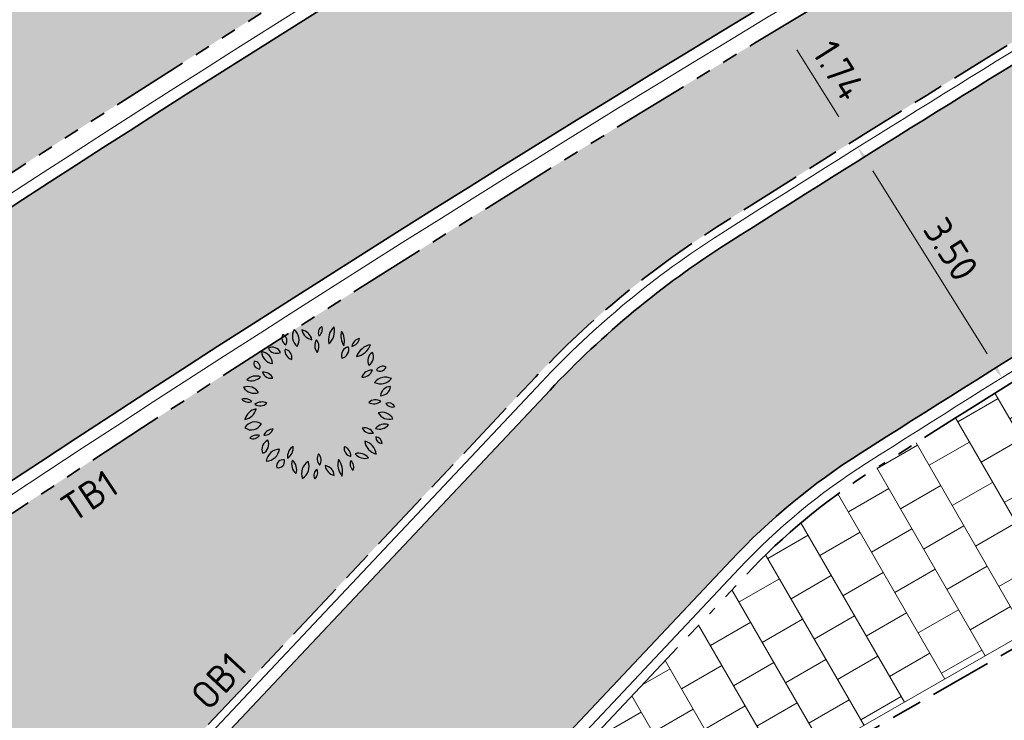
# Model space of a CAD drawing. Header units: metres. Extents: x 196651 to 397723, y 354703 to 710691.
# Tile 64 of 256: x 197671 to 197683, y 356050 to 356059. Entities that reach past the tile are written whole.
import ezdxf
from ezdxf.enums import TextEntityAlignment as Align

# ---------------------------------------------------------------- set-up
doc = ezdxf.new("R2010")
doc.units = ezdxf.units.M
doc.header["$MEASUREMENT"] = 0
for name, pattern in [('VH-OPSLUITBAND_100X200', [16, 8, -2, 4, -2]), ('VH-RIJWIELPADBAND_410X225', [28, 16, -2, 2, -2, 0, -2, 2, -2]), ('VH-RWSBAND_110X220', [24, 10, -2, 2, -2, 2, -2, 2, -2]), ('VH-TROTTOIRBAND_180-200', [20, 10, -2, 2, -2, 2, -2])]:
    doc.linetypes.add(name, pattern=pattern)
doc.layers.add('N-WE-GR-BOOM', color=96, linetype='Continuous')
for name, color, linetype, lineweight in [('N-WE-GR-GRAS_BERM-A', 86, 'Continuous', 5), ('N-WE-VH-GOOT_TEGEL-G', 170, 'Continuous', 35), ('N-WE-VH-KANTOPSLUITING_OPSLUITBAND_100X200-G', 5, 'VH-OPSLUITBAND_100X200', 35), ('N-WE-VH-KANTOPSLUITING_RIJWIELPADBAND_410X250-G', 5, 'VH-RIJWIELPADBAND_410X225', 35), ('N-WE-VH-KANTOPSLUITING_TEKST-T', 7, 'VH-OPSLUITBAND_100X200', 35), ('N-WE-VH-KANTOPSLUITING_TROTTOIRBAND_180 200-G', 6, 'VH-TROTTOIRBAND_180-200', 35), ('N-WE-VH-KANTOPSLUITING_TROTTOIRBAND_RWS_110 220-G', 6, 'VH-RWSBAND_110X220', 35), ('N-WE-VH-KANTVERHARDING-G', 1, 'Continuous', 5), ('N-WE-VH-VERHARDING_ASFALT_DEKLAAG-G_ZWART', 252, 'Continuous', 5), ('N-WE-VH-VERHARDING_TEGEL-A', 252, 'Continuous', 5), ('X-XX-AL-AANPIJLING-M', 7, 'Continuous', 18)]:
    doc.layers.add(name, color=color, linetype=linetype, lineweight=lineweight)
doc.layers.add('N-WE-VH-VERHARDING_ASFALT_DEKLAAG-G_ROOD', color=7, linetype='Continuous', lineweight=5, true_color=0xbf4040)
doc.styles.add('ATT', font='romans.shx')
doc.styles.add('NLCS-ISO', font='NLCS-ISO.ttf')
doc.styles.add('NLCS-ISO-M200-T18', font='NLCS-ISO.ttf')
doc.dimstyles.new('NLCS-M200-T18-PIJL', dxfattribs={"dimscale": 0.2, "dimtxt": 1.799999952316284, "dimasz": 1.8, "dimexe": 2, "dimexo": 2, "dimgap": 0.7, "dimtad": 1, "dimzin": 0, "dimdsep": 46, "dimtxsty": 'NLCS-ISO-M200-T18', "dimcen": 0, "dimdle": 2, "dimse1": 1, "dimse2": 1, "dimclrd": 256, "dimclre": 256, "dimclrt": 256, "dimadec": 1, "dimazin": 0, "dimtfac": 1, "dimtofl": 0, "dimtmove": 1, "dimatfit": 0, "dimfxl": 2, "dimfxlon": 1, "dimtfillclr": 254, "dimtolj": 1, "dimtzin": 0, "dimlwd": 18, "dimlwe": 18, "dimarcsym": 0})
pattern_1 = [(0, (0, 0), (1, 1), [0.12, -0.8]), (45, (0.4, 0.2), (-0.1131370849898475, 1.866761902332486), [0.12, -0.8]), (29.99999999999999, (0.08, 0.12), (0.2274613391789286, 1.286025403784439), [0.12, -0.8]), (15, (0.32, 0.48), (0.3856270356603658, 0.7244941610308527), [0.12, -0.8]), (135, (0.16, 2), (-0.02828427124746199, -0.6505382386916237), [0.12, -0.8]), (150, (1.2, 0.4), (0.2156921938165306, -0.5864101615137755), [0.12, -0.8]), (165, (0.24, 0.04), (0.1434520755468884, -0.7010146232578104), [0.12, -0.8]), (85, (0.4, 0.4), (-0.872677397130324, 1.040016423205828), [0.12, -0.8]), (99.99999999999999, (0, 0), (-1.112117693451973, 0.7787131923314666), [0.12, -0.7999999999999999])]

# ---------------------------------------------------------------- blocks, each defined once
blk = doc.blocks.new('*D354')
at = {"layer": 'Defpoints', "color": 0, "ltscale": 0.2, "transparency": 16777216}
for p in [(197681.409014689, 356057.4645139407), (197683.2654312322, 356054.4974079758), (197683.265817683, 356054.4976498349)]:
    blk.add_point(p, dxfattribs=at)
at = {"layer": 'X-XX-AL-AANPIJLING-M', "linetype": 'Continuous', "lineweight": 18, "ltscale": 0.2, "transparency": 16777216}
blk.add_line((197681.5996136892, 356057.1591089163), (197683.0744457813, 356054.8025711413), dxfattribs=at)
at = {"layer": 'X-XX-AL-AANPIJLING-M', "ltscale": 0.2, "transparency": 16777216}
for points in [[(197681.6504742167, 356057.1909398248), (197681.5487531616, 356057.1272780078), (197681.4086282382, 356057.4642720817)], [(197683.1253063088, 356054.8344020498), (197683.0235852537, 356054.7707402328), (197683.2654312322, 356054.4974079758)]]:
    blk.add_solid(points, dxfattribs=at)
at = {"layer": 'X-XX-AL-AANPIJLING-M', "ltscale": 0.2, "transparency": 16777216, "insert": (197682.6082858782, 356056.1506048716), "char_height": 0.3599999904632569, "attachment_point": 5, "rotation": 302.04026747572, "style": 'NLCS-ISO-M200-T18'}
blk.add_mtext('\\A1;3.50', dxfattribs=at)
blk = doc.blocks.new('TEKST TB')
at = {"style": 'NLCS-ISO'}
blk.add_attdef('TEKST_TROTTOIRBANDEN', text='', height=0.36, rotation=0.340705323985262, dxfattribs=at).set_placement((0, 0), align=Align.BOTTOM_CENTER)
blk = doc.blocks.new('*D2097')
at = {"layer": 'Defpoints', "color": 0, "ltscale": 0.2, "transparency": 16777216}
for p in [(197680.2928007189, 356058.9348491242), (197681.2159622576, 356057.4616082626), (197681.3555054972, 356057.5490487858)]:
    blk.add_point(p, dxfattribs=at)
at = {"layer": 'X-XX-AL-AANPIJLING-M', "linetype": 'Continuous', "lineweight": 18, "ltscale": 0.2, "transparency": 16777216}
blk.add_line((197680.6234987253, 356058.7172325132), (197681.1643507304, 356057.85410592), dxfattribs=at)
at = {"layer": 'X-XX-AL-AANPIJLING-M', "ltscale": 0.2, "transparency": 16777216}
for points in [[(197680.674341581, 356058.749091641), (197680.5726558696, 356058.6853733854), (197680.4323439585, 356059.0222896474)], [(197681.2151935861, 356057.8859650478), (197681.1135078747, 356057.8222467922), (197681.3555054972, 356057.5490487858)]]:
    blk.add_solid(points, dxfattribs=at)
at = {"layer": 'X-XX-AL-AANPIJLING-M', "ltscale": 0.2, "transparency": 16777216, "insert": (197681.1650866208, 356058.4555845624), "char_height": 0.3599999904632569, "attachment_point": 5, "rotation": 302.0720628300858, "style": 'NLCS-ISO-M200-T18'}
blk.add_mtext('\\A1;1.74', dxfattribs=at)
blk = doc.blocks.new('12PPLT06')
at = {"color": 0, "linetype": 'ByBlock'}
for centre, radius, start, end in [((-0.0861073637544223, 0.4282650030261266), 0.08348141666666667, 149.473723, 231.758585), ((-0.209690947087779, 0.4051008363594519), 0.08348141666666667, 329.473723, 51.758585), ((-0.02870544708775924, 0.4858358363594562), 0.08172058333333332, 192.305955, 259.684897), ((-0.1231813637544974, 0.388018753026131), 0.08172058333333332, 12.305955, 79.68489699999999), ((0.05000580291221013, 0.4504235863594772), 0.05243733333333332, 125.409332, 202.710088), ((-0.02874894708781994, 0.4729173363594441), 0.05243733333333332, 305.409332, 22.710088), ((0.1770898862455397, 0.4065607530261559), 0.1137750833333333, 133.811686, 194.307734), ((-0.01192153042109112, 0.4605457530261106), 0.1137750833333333, 313.811686, 14.307734), ((0.2574144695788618, 0.4291249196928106), 0.1143496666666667, 163.464229, 212.790564), ((0.05166538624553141, 0.3997421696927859), 0.1143496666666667, 343.464229, 32.790564), ((-0.1922265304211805, 0.4144898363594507), 0.04510308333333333, 146.815069, 244.019343), ((-0.2497319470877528, 0.3986316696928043), 0.04510308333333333, 326.815069, 64.019343), ((0.04061563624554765, 0.3678615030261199), 0.06638033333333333, 145.524785, 220.832734), ((-0.06433119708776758, 0.3620330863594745), 0.06638033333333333, 325.524785, 40.83273399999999), ((0.2788443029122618, 0.3492606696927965), 0.0671975, 104.100357, 168.465016), ((0.1966333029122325, 0.4278707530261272), 0.0671975, 284.100357, 348.465016), ((-0.2877341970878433, 0.3336924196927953), 0.081791, 183.318929, 263.190365), ((-0.3790860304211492, 0.2477432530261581), 0.081791, 3.318929, 83.19036499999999), ((-0.2982741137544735, 0.2994408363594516), 0.05821033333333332, 25.453651, 116.685197), ((-0.2718556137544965, 0.3764686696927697), 0.05821033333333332, 205.453651, 296.6851970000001), ((-0.1618326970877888, 0.3338885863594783), 0.05570899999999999, 168.806602, 257.639098), ((-0.2284075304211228, 0.2902852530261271), 0.05570899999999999, 348.806602, 77.639098), ((0.2042821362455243, 0.3047935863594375), 0.05733175, 103.891386, 198.903947), ((0.1362783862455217, 0.3418740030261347), 0.05733175, 283.891386, 18.903947), ((0.3554936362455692, 0.2580414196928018), 0.1178019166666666, 100.300505, 160.447649), ((0.2234203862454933, 0.4133692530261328), 0.1178019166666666, 280.300505, 340.447649), ((0.3801633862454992, 0.2704886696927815), 0.06404974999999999, 122.581735, 207.179988), ((0.2886953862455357, 0.2952014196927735), 0.06404974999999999, 302.581735, 27.17998800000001), ((-0.3812560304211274, 0.2554981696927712), 0.03687258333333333, 163.493346, 274.469734), ((-0.4137354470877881, 0.2292142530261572), 0.03687258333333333, 343.493346, 94.469734), ((-0.3534903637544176, 0.1337669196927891), 0.06314383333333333, 22.572306, 98.33354299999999), ((-0.3043353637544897, 0.2204817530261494), 0.06314383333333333, 202.572306, 278.3335430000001), ((0.3410773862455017, 0.143559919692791), 0.06633966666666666, 86.02821899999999, 161.369762), ((0.2828089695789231, 0.230933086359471), 0.06633966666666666, 266.028219, 341.369762), ((0.4133008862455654, 0.1913606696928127), 0.04460749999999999, 59.98145400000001, 155.66759), ((0.3949721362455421, 0.248364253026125), 0.04460749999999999, 239.981454, 335.66759), ((-0.4032495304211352, 0.08753425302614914), 0.08471958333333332, 69.720138, 135.64891), ((-0.4344656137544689, 0.226225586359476), 0.08471958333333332, 249.720138, 315.64891), ((0.3983755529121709, 0.2140967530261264), 0.09187275, 244.7352629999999, 320.578115), ((0.4301350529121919, 0.07267058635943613), 0.09187275, 64.735263, 140.578115), ((-0.415484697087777, 0.1406452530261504), 0.07996766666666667, 210.948236, 290.578394), ((-0.4559597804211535, 0.02465575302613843), 0.07996766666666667, 30.948236, 110.578394), ((0.4628914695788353, 0.03809850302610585), 0.06592175, 90.25287399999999, 173.522083), ((0.3970997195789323, 0.1114569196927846), 0.06592175, 270.252874, 353.5220830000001), ((-0.450188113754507, 0.06701016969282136), 0.06300191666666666, 224.25765, 288.592661), ((-0.4752231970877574, -0.03667174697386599), 0.06300191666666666, 44.25764999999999, 108.592661), ((-0.3678316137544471, -0.06481383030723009), 0.06992266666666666, 60.509485, 129.29199), ((0.3567975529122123, 0.05846016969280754), 0.06502333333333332, 238.874764, 311.213524), ((0.3660280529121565, -0.0461168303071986), 0.06502333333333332, 58.874764, 131.213524), ((-0.3856936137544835, -0.1306236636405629), 0.09234183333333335, 100.876159, 165.447913), ((-0.4924966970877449, -0.01673874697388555), 0.09234183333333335, 280.876159, 345.447913), ((-0.3776902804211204, 0.05016466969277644), 0.06992266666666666, 240.509485, 309.29199), ((0.4073073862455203, -0.1426145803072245), 0.08137058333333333, 29.195197, 106.718901), ((0.4502331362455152, -0.04529299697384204), 0.04464991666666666, 28.19813599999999, 112.191787), ((0.4727193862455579, 0.01714758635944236), 0.04464991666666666, 208.198136, 292.191787), ((-0.411169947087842, -0.1962779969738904), 0.07279833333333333, 54.97446299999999, 151.379225), ((0.454932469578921, -0.02499216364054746), 0.08137058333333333, 209.195197, 286.718901), ((-0.4332910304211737, -0.1017925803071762), 0.07279833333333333, 234.974463, 331.379225), ((-0.2960180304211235, -0.2328259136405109), 0.06249758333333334, 87.172434, 157.236469), ((-0.3505646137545, -0.1462222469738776), 0.06249758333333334, 267.172434, 337.236469), ((0.2959620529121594, -0.2261938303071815), 0.06442966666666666, 28.807165, 103.91988), ((0.336918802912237, -0.1326099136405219), 0.06442966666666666, 208.807165, 283.91988), ((0.4250529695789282, -0.2125242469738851), 0.07530733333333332, 71.371166, 141.75354), ((0.3899658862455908, -0.09454383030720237), 0.07530733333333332, 251.371166, 321.75354), ((-0.3988381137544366, -0.2663327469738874), 0.05835274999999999, 71.81924599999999, 140.08176), ((-0.425385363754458, -0.1734484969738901), 0.05835274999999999, 251.819246, 320.08176), ((-0.300776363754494, -0.2997434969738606), 0.06498733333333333, 113.475292, 203.45596), ((-0.3862814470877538, -0.2660029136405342), 0.06498733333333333, 293.475292, 23.45596), ((0.3923588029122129, -0.2358448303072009), 0.0967875, 186.548686, 256.891132), ((0.2742512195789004, -0.3411484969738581), 0.0967875, 6.548686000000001, 76.891132), ((0.410380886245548, -0.2204391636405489), 0.04222583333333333, 179.255722, 267.628659), ((0.3664114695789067, -0.2620803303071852), 0.04222583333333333, 359.255722, 87.628659), ((-0.3404386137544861, -0.286296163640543), 0.08883749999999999, 271.632764, 352.026789), ((-0.2499286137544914, -0.3874203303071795), 0.08883749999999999, 91.63276400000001, 172.026789), ((-0.1213639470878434, -0.3477423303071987), 0.07992766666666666, 122.887314, 186.725334), ((-0.244141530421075, -0.289984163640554), 0.07992766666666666, 302.887314, 6.725333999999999), ((0.2217668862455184, -0.2893535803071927), 0.05859191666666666, 173.649981, 254.6514450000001), ((0.1480257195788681, -0.3393753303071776), 0.05859191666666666, 353.649981, 74.65144500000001), ((-0.2305322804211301, -0.4082693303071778), 0.04104691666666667, 76.54190600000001, 193.477426), ((-0.2608957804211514, -0.3779159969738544), 0.04104691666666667, 256.541906, 13.477426), ((-0.09836994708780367, -0.3976454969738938), 0.07587533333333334, 159.116987, 230.360624), ((-0.2176659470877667, -0.4290285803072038), 0.07587533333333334, 339.116987, 50.360624), ((-0.01992978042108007, -0.4540436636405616), 0.09055483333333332, 122.116989, 201.727527), ((-0.152194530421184, -0.4108697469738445), 0.09055483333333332, 302.116989, 21.727527), ((0.05309013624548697, -0.3604013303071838), 0.06279416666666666, 148.787661, 221.5977109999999), ((-0.04757369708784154, -0.3695494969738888), 0.06279416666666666, 328.787661, 41.597711), ((0.2468061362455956, -0.3953419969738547), 0.1233375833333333, 165.20711, 218.321749), ((0.0307931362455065, -0.4403295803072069), 0.1233375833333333, 345.20711, 38.321749), ((0.2555320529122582, -0.3939920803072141), 0.05361883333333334, 156.775419, 231.2879720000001), ((0.1727245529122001, -0.4146869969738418), 0.05361883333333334, 336.775419, 51.287972), ((0.2983952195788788, -0.2774710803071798), 0.08059875, 218.696214, 286.241545), ((0.2580326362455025, -0.405242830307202), 0.08059875, 38.69621400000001, 106.241545), ((0.0214697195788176, -0.4669088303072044), 0.05212266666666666, 129.747505, 206.070901), ((-0.05867703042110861, -0.4497403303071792), 0.05212266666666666, 309.747505, 26.070901), ((0.1123076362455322, -0.397803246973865), 0.07050225, 185.31956, 260.418968), ((0.03037446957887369, -0.4738584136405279), 0.07050225, 5.31956, 80.41896799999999)]:
    blk.add_arc(centre, radius, start, end, dxfattribs=at)
at = {"color": 0, "linetype": 'ByBlock', "style": 'ATT'}
for tag, p, flags in [('ITEM', (-0.9110891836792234, -3.045691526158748), 3), ('ROOM_NUMBER', (-0.9110891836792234, -4.379024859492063), 1)]:
    blk.add_attdef(tag, p, '', height=1, dxfattribs=dict(at, flags=flags))

msp = doc.modelspace()

# ---------------------------------------------------------------- hatches: boundary and pattern name
at = {"layer": 'N-WE-GR-GRAS_BERM-A'}
h = msp.add_hatch(dxfattribs=at)
h.set_pattern_fill('AGR-GRAS_01', color=256, scale=0.04, pattern_type=2)
h.set_pattern_definition(pattern_1)
h.paths.add_polyline_path([(197711.6748099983, 356079.4088628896), (197732.1035969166, 356088.4505020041), (197732.58824947, 356088.665005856), (197731.3497932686, 356091.4631885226), (197710.4363537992, 356082.2070455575, 0.04151751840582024), (197666.9372359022, 356058.4623075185, 0.2030929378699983), (197664.4380403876, 356054.7086867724, 0.6667460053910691), (197665.6415316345, 356053.9178652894, -0.04455025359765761)])
h = msp.add_hatch(dxfattribs=at)
h.set_pattern_fill('AGR-GRAS_01', color=256, scale=0.04, pattern_type=2)
h.set_pattern_definition(pattern_1)
edge = h.paths.add_edge_path()
edge.add_line((197669.6388170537, 356048.0800915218), (197670.4299445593, 356047.2758983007))
edge.add_arc((197662.1028353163, 356055.7770306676), 11.89999999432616, 314.4075177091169, 316.700348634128)
edge.add_line((197670.7633807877, 356047.6158449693), (197677.2603815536, 356054.5103787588))
edge.add_arc((197686.1174268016, 356046.1640232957), 12.17000000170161, 122.44241999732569, 136.7003486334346, ccw=False)
edge.add_arc((197839.2744350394, 355805.2216796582), 297.670056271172, 121.2138783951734, 122.44241999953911, ccw=False)
edge.add_arc((197839.2734591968, 355805.2233632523), 297.6681106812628, 117.66520243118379, 121.21388569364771, ccw=False)
edge.add_arc((197736.1291512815, 356001.974563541), 75.52000001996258, 109.3931390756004, 117.66520243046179, ccw=False)
edge.add_line((197711.052872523, 356073.2097419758), (197732.8357310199, 356080.8777656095))
edge.add_line((197732.8357310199, 356080.8777656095), (197732.8025262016, 356080.9720918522))
edge.add_line((197732.8025262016, 356080.9720918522), (197733.7457886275, 356081.3041400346))
edge.add_arc((197733.1481018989, 356083.0020124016), 1.80000000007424, 289.3931390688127, 383.8738483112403)
edge.add_line((197734.7940917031, 356083.7305160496), (197734.0922934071, 356085.3161674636))
edge.add_line((197734.0922934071, 356085.3161674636), (197713.1622733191, 356076.0526860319))
edge.add_arc((197831.4226988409, 355808.8536745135), 292.2000000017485, 113.8738483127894, 123.6104839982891)
edge.add_line((197669.6771571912, 356052.2036688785), (197669.9285988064, 356051.8298458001))
edge.add_line((197669.9285988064, 356051.8298458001), (197670.0057047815, 356051.7139221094))
edge.add_line((197670.0057047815, 356051.7139221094), (197669.9821770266, 356051.5688895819))
edge.add_line((197669.9821770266, 356051.5688895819), (197670.3989490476, 356050.9431109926))
edge.add_line((197670.3989490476, 356050.9431109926), (197669.6388170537, 356048.0800915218))
at = {"layer": 'N-WE-VH-VERHARDING_ASFALT_DEKLAAG-G_ROOD'}
h = msp.add_hatch(color=256, dxfattribs=at)
edge = h.paths.add_edge_path()
edge.add_line((198011.0353054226, 356135.9279939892), (198028.2430593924, 356135.9839082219))
edge.add_line((198028.2430593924, 356135.9839082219), (198028.2621441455, 356137.9340784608))
edge.add_line((198028.2621441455, 356137.9340784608), (198011.0330843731, 356137.8779970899))
edge.add_line((198011.0330843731, 356137.8779970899), (198004.8919163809, 356137.8839972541))
edge.add_line((198004.8919163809, 356137.8839972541), (197983.5139808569, 356137.8183356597))
edge.add_arc((197983.4828056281, 356147.9682877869), 10.15000000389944, 261.13442528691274, 270.17598146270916, ccw=False)
edge.add_line((197981.9185205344, 356137.9395534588), (197977.563230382, 356138.6188929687))
edge.add_arc((197976.0451803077, 356128.8865743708), 9.850000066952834, 81.1344252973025, 83.79745183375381)
edge.add_line((197977.1094094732, 356138.6789141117), (197888.8522927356, 356148.2706766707))
edge.add_arc((197885.9243120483, 356121.3293161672), 27.09999956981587, 83.79745182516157, 85.10188017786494)
edge.add_line((197888.238224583, 356148.3303492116), (197859.3618997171, 356150.8049689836))
edge.add_arc((197857.7880080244, 356133.7775538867), 17.09999999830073, 84.71899641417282, 95.04498133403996)
edge.add_line((197856.2842716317, 356150.8113079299), (197850.8435141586, 356150.3309989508))
edge.add_arc((197855.9110194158, 356080.2722871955), 70.24174472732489, 94.13712841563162, 102.2868609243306)
edge.add_line((197840.963131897, 356148.9051026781), (197836.0089824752, 356147.6548687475))
edge.add_arc((197843.5576555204, 356117.7426632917), 30.84999999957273, 104.1634886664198, 114.2840150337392)
edge.add_line((197830.8702823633, 356145.8629951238), (197815.8575755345, 356139.0895397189))
edge.add_line((197815.8575755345, 356139.0895397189), (197816.6595326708, 356137.312079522))
edge.add_line((197816.6595326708, 356137.312079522), (197831.6722394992, 356144.0855349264))
edge.add_arc((197843.5576555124, 356117.7426633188), 28.89999997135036, 104.16348866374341, 114.284015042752, ccw=False)
edge.add_line((197836.486127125, 356145.7641458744), (197841.4090920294, 356147.0065100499))
edge.add_arc((197855.9110194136, 356080.2722872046), 68.29174471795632, 94.12425796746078, 102.2602544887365, ccw=False)
edge.add_line((197850.9994951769, 356148.3871851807), (197856.455750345, 356148.8688622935))
edge.add_arc((197857.7880080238, 356133.7775538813), 15.15000000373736, 84.69510096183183, 95.04498132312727, ccw=False)
edge.add_line((197859.1887122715, 356148.8626633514), (197888.0717253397, 356146.3874704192))
edge.add_arc((197885.9243119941, 356121.3293155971), 25.15000014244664, 83.79745183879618, 85.1018801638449, ccw=False)
edge.add_line((197888.6416077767, 356146.3320916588), (197976.8987245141, 356136.7403291))
edge.add_arc((197976.0451803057, 356128.8865743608), 7.900000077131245, 81.13442529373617, 83.79745181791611, ccw=False)
edge.add_line((197977.2627027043, 356136.6921903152), (197981.6179928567, 356136.0128508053))
edge.add_arc((197983.4828056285, 356147.9682877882), 12.10000000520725, 261.1344252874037, 270.1759814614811)
edge.add_line((197983.5199701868, 356135.8683448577), (198004.8939584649, 356135.9339943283))
edge.add_line((198004.8939584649, 356135.9339943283), (198011.0353054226, 356135.9279939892))
edge = h.paths.add_edge_path()
edge.add_arc((197735.0032616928, 356097.3415780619), 2.149999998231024, 118.9534561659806, 140.4823605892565)
edge.add_line((197733.344689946, 356098.7096569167), (197731.5221271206, 356097.7013284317))
edge.add_arc((197719.8553419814, 356118.7891477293), 24.09999996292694, 293.8738483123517, 298.95345617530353, ccw=False)
edge.add_line((197729.6091963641, 356096.7511731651), (197729.2313730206, 356096.5839511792))
edge.add_arc((197729.053940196, 356095.958637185), 0.6499999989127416, 74.1587110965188, 113.873848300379)
edge.add_line((197728.7908694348, 356096.553022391), (197708.1334728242, 356087.4102022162))
edge.add_arc((197831.4205735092, 355808.853861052), 304.6199999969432, 113.8738483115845, 126.2610514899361)
edge.add_arc((197652.5200920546, 356052.7446534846), 2.150000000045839, 126.2608551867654, 147.8645616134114)
edge.add_arc((197831.4205740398, 355808.853860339), 304.4700008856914, 126.4100160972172, 127.3727872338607)
edge.add_arc((197651.311990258, 356044.6581362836), 7.750000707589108, 127.3727873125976, 128.3921552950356)
edge.add_arc((197646.717815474, 356049.6034438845), 1.150000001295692, 100.9725421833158, 132.9620961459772)
edge.add_arc((197651.3119830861, 356044.6581295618), 7.899999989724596, 132.902121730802, 137.281393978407)
edge.add_line((197645.5078978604, 356050.0174760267), (197644.9981139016, 356049.4653868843))
edge.add_line((197644.9981139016, 356049.4653868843), (197643.5654582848, 356050.7882617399))
edge.add_line((197643.5654582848, 356050.7882617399), (197644.0752422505, 356051.34035089))
edge.add_arc((197651.3119898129, 356044.658136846), 9.849999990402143, 127.3727872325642, 137.2814658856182, ccw=False)
edge.add_arc((197831.4205735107, 355808.853861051), 306.5699999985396, 113.873848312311, 127.37278723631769, ccw=False)
edge.add_line((197707.3442605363, 356089.1933578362), (197728.7592754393, 356098.6714946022))
edge.add_arc((197719.8553419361, 356118.7891478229), 22.00000006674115, 293.8738483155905, 298.9534561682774)
edge.add_line((197730.5055192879, 356099.5388562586), (197734.6029027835, 356101.80572379))
edge.add_arc((197748.1576738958, 356077.3053528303), 27.99999994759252, 113.52650405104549, 118.9534561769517, ccw=False)
edge.add_line((197736.9808231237, 356102.9778673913), (197748.6792998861, 356108.070945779))
edge.add_line((197748.6792998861, 356108.070945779), (197786.991783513, 356124.8688712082))
edge.add_arc((197778.9006456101, 356143.3230303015), 20.15000001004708, 293.6748185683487, 307.6944217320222)
edge.add_arc((197803.3638892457, 356111.6757607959), 19.85000000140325, 114.2840088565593, 127.71355122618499, ccw=False)
edge.add_line((197795.2003788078, 356129.7693949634), (197815.8575755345, 356139.089539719))
edge.add_line((197815.8575755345, 356139.089539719), (197816.6595326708, 356137.312079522))
edge.add_line((197816.6595326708, 356137.312079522), (197814.8233989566, 356136.4836499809))
edge.add_arc((197815.7076081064, 356134.523886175), 2.149999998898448, 114.2840150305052, 135.8129194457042)
edge.add_line((197814.1659123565, 356136.0224435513), (197808.3119323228, 356133.3812361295))
edge.add_arc((197808.4152768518, 356131.2337213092), 2.149999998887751, 92.75511062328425, 114.2840150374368)
edge.add_line((197807.5310677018, 356133.1934851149), (197796.0023359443, 356127.9919347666))
edge.add_arc((197803.3638911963, 356111.6757616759), 17.90000000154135, 114.2840150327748, 127.7039180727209)
edge.add_arc((197778.9006453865, 356143.3230301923), 22.09999999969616, 293.6748185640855, 307.70391807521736, ccw=False)
edge.add_line((197787.7747966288, 356123.0829847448), (197760.1649790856, 356110.9775921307))
edge.add_line((197760.1649790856, 356110.9775921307), (197749.4600017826, 356106.284045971))
edge.add_line((197749.4600017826, 356106.284045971), (197737.7592109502, 356101.1899601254))
edge.add_arc((197748.1576739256, 356077.3053527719), 26.05000001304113, 113.5265040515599, 118.9534561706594)
edge.add_line((197735.5468957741, 356100.0994479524), (197733.9624489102, 356099.2228565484))
h = msp.add_hatch(color=256, dxfattribs=at)
edge = h.paths.add_edge_path()
edge.add_arc((197660.556589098, 356042.5748912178), 2.149999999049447, 279.2623886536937, 300.791293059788)
edge.add_line((197661.6572006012, 356040.7279601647), (197662.3864440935, 356041.1625263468))
edge.add_arc((197656.1667093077, 356051.5998344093), 12.150000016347, 300.791293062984, 305.8282389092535)
edge.add_arc((197831.4226987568, 355808.8536746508), 287.2499998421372, 124.43914567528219, 125.82823891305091, ccw=False)
edge.add_arc((197662.102835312, 356055.7770306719), 12.15000000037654, 304.4391456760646, 316.7003486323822)
edge.add_line((197670.9453250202, 356047.4443914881), (197677.4423257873, 356054.3389252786))
edge.add_arc((197686.1174268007, 356046.164023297), 11.92000000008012, 122.4424200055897, 136.700348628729, ccw=False)
edge.add_arc((197839.2744334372, 355805.2216822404), 297.4200532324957, 121.21387840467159, 122.44242000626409, ccw=False)
edge.add_arc((197839.2734592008, 355805.2233632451), 297.4181106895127, 118.1968959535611, 121.21388571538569, ccw=False)
edge.add_line((197698.7425040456, 356067.3465846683), (197700.1708028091, 356064.4814347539))
edge.add_arc((197839.273903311, 355805.2225709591), 294.219018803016, 118.2153976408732, 122.4425566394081)
edge.add_arc((197686.1174268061, 356046.1640232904), 8.720000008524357, 122.4468371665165, 136.7003486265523)
edge.add_line((197679.7712119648, 356052.1443207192), (197673.2742111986, 356045.2497869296))
edge.add_arc((197662.1028353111, 356055.7770306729), 15.35000000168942, 307.49629995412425, 316.7003486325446, ccw=False)
edge.add_line((197671.4465367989, 356043.5984534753), (197670.6368116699, 356043.0166540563))
edge.add_arc((197831.4226986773, 355808.8536747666), 284.0499997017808, 124.4750864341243, 125.8282389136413)
edge.add_arc((197656.1667093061, 356051.5998344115), 15.35000001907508, 300.79129306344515, 305.828238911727, ccw=False)
edge.add_line((197664.0245635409, 356038.4136057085), (197657.0548792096, 356034.2602753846))
edge.add_line((197657.0548792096, 356034.2602753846), (197655.0434485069, 356036.7867347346))
edge.add_line((197655.0434485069, 356036.7867347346), (197656.1385396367, 356037.4393145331))
edge.add_arc((197655.5498404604, 356038.4272078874), 1.149999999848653, 300.7912930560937, 330.3831388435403)
edge.add_line((197656.5495924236, 356037.8588805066), (197660.9026444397, 356040.4529238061))
at = {"layer": 'N-WE-VH-VERHARDING_ASFALT_DEKLAAG-G_ZWART'}
h = msp.add_hatch(color=256, dxfattribs=at)
edge = h.paths.add_edge_path()
edge.add_arc((197665.2044876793, 356054.5639355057), 1.000000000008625, 169.1358293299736, 190.6961562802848)
edge.add_arc((197665.2044895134, 356054.5639258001), 1.00000000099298, 169.3044096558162, 190.6955903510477, ccw=False)
edge.add_arc((197670.1176249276, 356053.6359708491), 5.999999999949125, 169.2762251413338, 169.3044096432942, ccw=False)
edge = h.paths.add_edge_path()
edge.add_arc((197831.4226988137, 355808.8536745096), 302.2499999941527, 117.142882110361, 126.3038487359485)
edge.add_arc((197741.9317245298, 355930.6637229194), 151.1000004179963, 126.303848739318, 128.411080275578)
edge.add_line((197648.05339626, 356049.0616519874), (197646.229993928, 356047.6158668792))
edge.add_line((197646.229993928, 356047.6158668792), (197648.1124034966, 356045.3455068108))
edge.add_line((197648.1124034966, 356045.3455068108), (197649.8841039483, 356046.7502972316))
edge.add_arc((197741.9295989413, 355930.6639097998), 148.149999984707, 126.78826494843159, 128.4110802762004, ccw=False)
edge.add_arc((197657.0131027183, 356044.4784707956), 6.14999999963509, 80.53557043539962, 128.2158815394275, ccw=False)
edge.add_arc((197657.8307929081, 356049.4111671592), 1.150000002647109, 17.102662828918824, 80.3089000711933, ccw=False)
edge.add_line((197658.9299391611, 356049.7493646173), (197664.0936917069, 356054.2662208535))
edge.add_arc((197665.2044895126, 356054.5639258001), 1.150000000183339, 169.4509403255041, 195.0032518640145, ccw=False)
edge.add_arc((197670.1176284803, 356053.6359731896), 6.150000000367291, 123.3835408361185, 169.3318372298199, ccw=False)
edge.add_arc((197831.420573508, 355808.8538610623), 299.2999999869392, 117.14924569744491, 123.38350120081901, ccw=False)
edge.add_line((197694.8470275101, 356075.177266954), (197693.5329104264, 356077.8173686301))
h = msp.add_hatch(color=256, dxfattribs=at)
edge = h.paths.add_edge_path()
edge.add_line((197652.3958995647, 356040.1954776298), (197653.0758249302, 356040.7542891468))
edge.add_arc((197831.4226988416, 355808.8536745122), 292.5500000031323, 117.1648851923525, 127.56265983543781, ccw=False)
edge.add_line((197697.8581931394, 356069.1343409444), (197696.5405696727, 356071.7752077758))
edge.add_arc((197831.4205735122, 355808.8538610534), 295.4999999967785, 117.1580570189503, 124.0772675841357)
edge.add_arc((197665.2044895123, 356054.5639257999), 1.14999999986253, 195.0032518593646, 304.07726758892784, ccw=False)
edge.add_line((197664.0936917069, 356054.2662208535), (197658.929939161, 356049.7493646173))
edge.add_arc((197657.8307965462, 356049.4111553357), 1.150000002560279, -54.185214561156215, 17.103279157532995, ccw=False)
edge.add_arc((197831.4205738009, 355808.8538606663), 295.50000047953, 125.8147854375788, 127.5701586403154)
edge.add_line((197651.2446395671, 356043.0693234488), (197650.5092131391, 356042.4648192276))
edge.add_line((197650.5092131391, 356042.4648192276), (197652.3958995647, 356040.1954776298))
at = {"layer": 'N-WE-VH-VERHARDING_TEGEL-A'}
h = msp.add_hatch(dxfattribs=at)
h.set_pattern_fill('AVH-TEGEL_300X300_HALFST', color=256, scale=2, angle=30, style=0, pattern_type=2)
h.set_pattern_definition([(29.99999999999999, (0, 0), (0.3696152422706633, 0.5598076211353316), [0.6, -0.6]), (120, (0, 0), (-0.5196152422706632, -0.2999999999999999), [])])
h.paths.add_polyline_path([(197710.7344594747, 356066.753010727, 0.006396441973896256), (197711.1285880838, 356066.9599632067), (197713.5343736, 356068.3923999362), (197712.9871596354, 356069.9468923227), (197712.2880917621, 356069.7008057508, 0.03610936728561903), (197702.7921074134, 356065.566084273, 0.01548171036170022), (197686.9430661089, 356056.6213407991, 0.00536415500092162), (197681.5844093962, 356053.2952401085, 0.06229233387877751), (197679.9677117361, 356051.9591509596), (197677.9391135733, 356049.806428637), (197679.1399455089, 356048.6748356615), (197696.4082947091, 356058.5729325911), (197696.4304700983, 356058.52954596), (197698.0455611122, 356059.4923522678)])

# ---------------------------------------------------------------- linework, layer by layer
at = {"layer": 'N-WE-VH-GOOT_TEGEL-G', "flags": 128}
for points in [[(197645.3330549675, 356052.4859614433, -0.05896844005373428), (197707.344260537, 356089.1933578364), (197728.7592754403, 356098.6714946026, 0.02216760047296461), (197730.5055192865, 356099.5388562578), (197734.6029027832, 356101.8057237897, -0.02368397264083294), (197736.9808231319, 356102.9778673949), (197748.6792998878, 356108.0709457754), (197759.3819657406, 356112.7634784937), (197771.2684338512, 356117.9750436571), (197786.9917832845, 356124.868871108, 0.06129006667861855), (197791.2240054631, 356127.3807186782, -0.05862238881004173), (197795.200378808, 356129.7693949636), (197830.870282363, 356145.8629951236, -0.04418785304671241), (197836.0089824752, 356147.6548687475), (197840.9631318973, 356148.9051026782, -0.0355749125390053), (197850.8435141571, 356150.3309989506), (197856.2842716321, 356150.8113079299, -0.04508612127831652), (197859.361899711, 356150.8049689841), (197888.2382245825, 356148.3303492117, -0.005691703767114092)], [(197866.1533364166, 356128.2646931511, 0.3269534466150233), (197857.8188387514, 356133.0875539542), (197856.1657519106, 356132.9093047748, 0.06128720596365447), (197825.0365349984, 356125.6260440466, 0.01212265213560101), (197818.5935215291, 356123.0787361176), (197814.9221508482, 356121.4736490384), (197802.4610331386, 356115.9584449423), (197789.9629197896, 356107.1472932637), (197768.0015965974, 356097.4273642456), (197745.0209239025, 356090.535851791), (197713.0206198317, 356076.3727396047, 0.0597998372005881), (197653.0758249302, 356040.7542891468), (197649.9855954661, 356038.214516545), (197649.0843240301, 356037.4998937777, 0.001353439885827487), (197648.4857849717, 356037.0226646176, 0.01770595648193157), (197632.799694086, 356023.5066607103), (197611.0048032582, 356003.3393815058, -0.211706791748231), (197547.2728054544, 355981.5539173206, -0.211706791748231)], [(197854.4614142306, 356118.7746510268), (197854.0481391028, 356121.728265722, 0.4253912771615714), (197850.3737896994, 356124.3925325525, 0.007367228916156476), (197846.4767226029, 356123.6359133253, 0.05117359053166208), (197820.2729552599, 356115.2780146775, 0.0180947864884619), (197817.1596978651, 356113.7848729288), (197802.2009187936, 356105.9326666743, -0.01667887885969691), (197799.0611827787, 356104.4158776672), (197767.4705338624, 356090.4340760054, -0.009918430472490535), (197765.5577685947, 356089.6324847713), (197746.1542940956, 356081.9497978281, -0.009632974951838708), (197744.2675546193, 356081.2444888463), (197712.1984387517, 356069.9554866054, 0.0361093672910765), (197702.6667452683, 356065.8052167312, 0.01548171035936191), (197686.8031461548, 356056.8522572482, 3.374857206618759e-06), (197686.7995433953, 356056.8500741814, 0.005360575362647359), (197681.4395674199, 356053.523101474, 0.0622923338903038), (197679.7712119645, 356052.1443207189), (197673.2742111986, 356045.2497869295, -0.04018184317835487), (197671.4465367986, 356043.5984534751), (197670.6459779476, 356043.0232401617)], [(197650.8403406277, 356051.4026269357), (197650.8332236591, 356051.4116330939, -0.4247628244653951), (197651.2484478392, 356054.4782684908, -0.05410206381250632), (197708.1334728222, 356087.4102022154), (197728.7908694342, 356096.5530223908, -0.4142135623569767), (197729.648325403, 356096.2217079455), (197730.2841596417, 356094.7850965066)], [(197657.0399775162, 356043.557304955), (197658.8697147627, 356041.241866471, 0.3762454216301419), (197661.6572006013, 356040.7279601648), (197662.3864440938, 356041.162526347, 0.02198136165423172), (197663.2788010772, 356041.7489130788, -0.006061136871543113), (197668.9740321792, 356045.7565938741, 0.05355069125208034), (197670.9453250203, 356047.4443914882), (197677.4423257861, 356054.3389252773, -0.06229233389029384), (197679.7229217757, 356056.2236806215, -0.005360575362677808), (197685.1411949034, 356059.5868387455, -3.374857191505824e-06), (197685.1448355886, 356059.5890447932, -0.01548171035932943), (197701.1809717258, 356068.6393792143, -0.03610936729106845), (197711.1358845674, 356072.9739263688), (197733.8620054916, 356080.9739981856, 0.4373087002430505), (197735.114145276, 356083.8721695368), (197734.3314021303, 356085.6407087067)], [(197652.4703531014, 356052.4334775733, -0.03999413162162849), (197693.533524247, 356077.8176833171)]]:
    msp.add_lwpolyline(points, format="xyb", dxfattribs=at)
msp.add_lwpolyline([(197736.8101560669, 356094.2845269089), (197710.2866058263, 356082.5453879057, 0.04151751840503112), (197666.7336469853, 356058.7712598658, 0.2030929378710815), (197664.0744683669, 356054.7773554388, 0.6667460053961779), (197665.8488464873, 356053.6114006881, -0.04455025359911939), (197711.824557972, 356079.0705205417), (197732.2533448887, 356088.1121596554), (197796.5909195, 356116.5875230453, 0.2537088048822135), (197800.17306401, 356121.2299719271, 0.5952667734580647), (197799.2683218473, 356121.9280770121), (197798.4875745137, 356121.5825236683, 0.04976293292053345), (197789.8268902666, 356116.6682548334), (197786.6091193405, 356114.3925358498, -0.001842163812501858), (197786.3084373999, 356114.1815407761, -0.04791637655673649), (197778.0002437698, 356109.5076644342), (197761.5592029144, 356102.2309740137, -0.03705310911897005), (197754.6097469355, 356099.7523082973), (197743.8013059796, 356096.7780525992, 0.03705199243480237)], format="xyb", close=True, dxfattribs=at)
at = {"layer": 'N-WE-VH-KANTOPSLUITING_OPSLUITBAND_100X200-G', "ltscale": 0.1, "flags": 128}
for points in [[(197732.8357310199, 356080.8777656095), (197711.0528725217, 356073.2097419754, 0.03610936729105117), (197701.0648956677, 356068.8607981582, 0.0154817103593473), (197685.0152800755, 356059.80285632, 3.374857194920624e-06), (197685.011636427, 356059.8006484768, 0.005360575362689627), (197679.5888088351, 356056.4346633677, 0.0622923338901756), (197677.2603815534, 356054.5103787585), (197670.7633807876, 356047.6158449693, -0.01365644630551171), (197670.3049023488, 356047.1551923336), (197669.6364184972, 356048.0710574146), (197670.3989490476, 356050.9431109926), (197669.8452709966, 356051.7744524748)], [(197713.5682439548, 356068.296183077), (197711.178, 356066.873, -0.006390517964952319), (197710.782, 356066.665), (197698.096, 356059.406), (197696.39, 356058.389), (197696.367, 356058.434), (197679.2025474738, 356048.5954559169)]]:
    msp.add_lwpolyline(points, format="xyb", dxfattribs=at)
at = {"layer": 'N-WE-VH-KANTOPSLUITING_RIJWIELPADBAND_410X250-G', "ltscale": 0.1, "flags": 128}
msp.add_lwpolyline([(197739.1092413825, 356079.1424136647), (197712.288091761, 356069.7008057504, 0.03610936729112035), (197702.792107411, 356065.5660842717, 0.01548171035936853), (197686.9430661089, 356056.6213407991, 3.374857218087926e-06), (197686.9394665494, 356056.6191596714, 0.00536057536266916), (197681.5844093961, 356053.2952401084, 0.06229233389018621), (197679.9677117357, 356051.9591509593), (197673.4707109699, 356045.0646171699, -0.04043511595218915), (197671.5983490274, 356043.3746269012, -0.04043511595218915)], format="xyb", dxfattribs=at)
at = {"layer": 'N-WE-VH-KANTOPSLUITING_TROTTOIRBAND_180 200-G', "ltscale": 0.1, "flags": 128}
msp.add_lwpolyline([(197733.7457886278, 356081.3041400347, 0.4373087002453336), (197734.794091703, 356083.7305160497), (197734.0922934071, 356085.3161674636), (197713.1622733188, 356076.0526860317, 0.04259542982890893), (197669.5938350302, 356052.148267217, 0.04259542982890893)], format="xyb", dxfattribs=at)
at = {"layer": 'N-WE-VH-KANTOPSLUITING_TROTTOIRBAND_RWS_110 220-G', "ltscale": 0.1, "flags": 128}
msp.add_lwpolyline([(197731.3497932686, 356091.4631885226), (197710.4363537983, 356082.2070455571, 0.04151751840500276), (197666.9372359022, 356058.4623075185, 0.2030929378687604), (197664.4380403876, 356054.7086867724, 0.6667460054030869), (197665.6415316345, 356053.9178652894, -0.0445502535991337), (197711.6748099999, 356079.4088628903), (197732.1035969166, 356088.4505020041), (197732.58824947, 356088.665005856)], format="xyb", close=True, dxfattribs=at)
at = {"layer": 'N-WE-VH-KANTVERHARDING-G', "flags": 128}
for points in [[(197645.2420051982, 356052.6051668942, -0.05896844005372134), (197707.2835518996, 356089.3305236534), (197728.698566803, 356098.8086604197, 0.02216760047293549), (197730.4329044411, 356099.6701082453), (197734.5302879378, 356101.9369757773, -0.02368397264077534), (197736.9209471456, 356103.1153987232), (197748.6192458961, 356108.2083996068), (197759.3217339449, 356112.9008543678), (197771.2082020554, 356118.1124195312), (197786.9315514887, 356125.0062469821, 0.06129006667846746), (197791.1322682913, 356127.4993959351, -0.05862238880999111), (197795.1386897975, 356129.906122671), (197830.8085933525, 356145.9997228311, -0.04418785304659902), (197835.9722790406, 356147.8003089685), (197840.928809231, 356149.0511437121, -0.03557942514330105), (197850.8315066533, 356150.4805222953), (197856.271080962, 356150.9607268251, -0.04507882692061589), (197859.37520562, 356150.9543784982), (197888.2510322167, 356148.4798014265, -0.005691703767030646)], [(197652.3815430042, 356052.5543608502, -0.03999420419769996), (197693.4651708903, 356077.9512042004), (197694.0942675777, 356078.2727940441, -0.00615316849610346), (197700.7662319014, 356081.5708313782, -0.007526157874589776), (197709.0340859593, 356085.3799615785), (197715.7091688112, 356088.3343068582), (197721.2017577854, 356090.7652885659), (197730.1491359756, 356094.7253359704), (197737.0227015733, 356097.7363707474, -0.0288656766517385), (197742.8419237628, 356099.7052344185), (197753.854932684, 356102.7357829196, 0.03705310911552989), (197760.3722259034, 356105.0603089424), (197776.8132667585, 356112.3369993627, 0.04976293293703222), (197784.8867859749, 356116.9180974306), (197788.1045569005, 356119.1938164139, -0.04976293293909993), (197797.3005975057, 356124.4118585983), (197798.081344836, 356124.7574119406), (197798.8124329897, 356125.0809864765), (197807.0435192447, 356128.7240080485), (197810.9500000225, 356130.4529892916), (197812.5832067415, 356131.1758352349, -0.003779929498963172), (197814.6196805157, 356132.0612063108), (197820.4131382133, 356134.3626653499)], [(197854.3128613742, 356118.7538652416), (197853.8995862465, 356121.7074799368, 0.425391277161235), (197850.4002058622, 356124.2448769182, 0.007367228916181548), (197846.5074778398, 356123.4891001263, 0.05117359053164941), (197820.3328863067, 356115.1405073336, 0.01809478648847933), (197817.2294149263, 356113.6520590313), (197802.2706358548, 356105.7998527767, -0.01667887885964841), (197799.121891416, 356104.2787118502), (197767.5312424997, 356090.2969101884, -0.009918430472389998), (197765.6129891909, 356089.493019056), (197746.2095146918, 356081.8103321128, -0.009632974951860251), (197744.3173618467, 356081.1029994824), (197712.2482459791, 356069.8139972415, 0.03610936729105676), (197702.7363909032, 356065.6723653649, 0.01548171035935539), (197686.8808794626, 356056.7239703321, 3.374857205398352e-06), (197686.8772784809, 356056.7217883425, 0.005360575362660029), (197681.5200351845, 356053.3965118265, 0.06229233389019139), (197679.8803785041, 356052.0414486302), (197673.3833777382, 356045.1469148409, -0.04018184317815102), (197671.5378433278, 356043.4794445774, -0.04018184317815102)], [(197721.489, 356101.431), (197720.4874792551, 356097.2741386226), (197706.5064813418, 356091.086246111, 0.06078444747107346), (197642.3061560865, 356052.7685730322), (197641.9255231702, 356051.5855424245), (197641.9109824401, 356051.5741908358, 0.02093380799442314), (197622.2772393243, 356034.8762257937), (197605.2480029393, 356019.1187086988, -0.1017987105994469), (197579.3600525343, 356003.4690970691, -0.09080911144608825), (197554.5457726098, 356000.2041368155, -0.4160134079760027), (197547.6384443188, 356008.5444843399)], [(197650.958029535, 356051.4956286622), (197650.9509125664, 356051.5046348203, -0.4247628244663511), (197651.3371676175, 356054.3573189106, -0.05410206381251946), (197708.1941814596, 356087.2730363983), (197728.8515780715, 356096.4158565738, -0.4142135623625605), (197729.511159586, 356096.1609993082), (197730.1469938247, 356094.7243878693)], [(197745.0730259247, 356090.394876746), (197713.081328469, 356076.2355737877, 0.05979775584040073), (197653.1691920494, 356040.6368648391), (197650.0798209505, 356038.0977977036), (197649.1775189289, 356037.3823577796, 0.001353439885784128), (197648.5796148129, 356036.905634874, 0.01770595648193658), (197632.9015694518, 356023.3965634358), (197611.1066786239, 356003.2292842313, -0.2117067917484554), (197547.2596411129, 355981.4044961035, -0.2117067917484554)], [(197734.1942363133, 356085.5800000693), (197734.976979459, 356083.8114608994, -0.4373087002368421), (197733.8121982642, 356081.1154875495), (197711.08607734, 356073.1154157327, 0.03610936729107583), (197701.1113260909, 356068.7722305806, 0.0154817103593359), (197685.0671022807, 356059.7173317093, 3.374857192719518e-06), (197685.0634598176, 356059.7151245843, 0.005360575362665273), (197679.6424540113, 356056.3502702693, 0.06229233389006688), (197677.3331592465, 356054.4417973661), (197670.8361584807, 356047.5472635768, -0.05355069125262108), (197668.8892025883, 356045.8803029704, 0.006061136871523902), (197663.1909974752, 356041.8705293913)], [(197713.5256432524, 356068.387201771), (197711.1285880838, 356066.9599632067, -0.006396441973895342), (197710.7344594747, 356066.753010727), (197698.0455611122, 356059.4923522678), (197696.4304700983, 356058.52954596), (197696.4082947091, 356058.5729325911), (197679.1399455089, 356048.6748356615)]]:
    msp.add_lwpolyline(points, format="xyb", dxfattribs=at)
msp.add_lwpolyline([(197736.8708647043, 356094.1473610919), (197710.3473144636, 356082.4082220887, 0.04151751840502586), (197666.8161830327, 356058.6460089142, 0.2030929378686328), (197664.2218624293, 356054.7495167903, 0.6667460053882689), (197665.7647999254, 356053.7356430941, -0.04455025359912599), (197711.7638493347, 356079.2076863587), (197732.1926362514, 356088.2493254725), (197796.5302108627, 356116.7246888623, 0.2537088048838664), (197800.0249859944, 356121.2539072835, 0.5952667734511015), (197799.3290304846, 356121.7909111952), (197798.548283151, 356121.4453578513, 0.04976293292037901), (197789.9135032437, 356116.5457877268), (197786.6957323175, 356114.2700687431, -0.001842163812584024), (197786.3941456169, 356114.0584387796, -0.04791637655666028), (197778.0609524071, 356109.3704986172), (197761.6199115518, 356102.0938081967, -0.03705310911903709), (197754.6495444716, 356099.607684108), (197743.8411035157, 356096.6334284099, 0.03705199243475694)], format="xyb", close=True, dxfattribs=at)

# ---------------------------------------------------------------- block references
at = {"layer": 'N-WE-GR-BOOM', "xscale": 2, "yscale": 2, "zscale": 2}
msp.add_blockref('12PPLT06', (197674.4619603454, 356054.1747953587), dxfattribs=at)
at = {"layer": 'N-WE-VH-KANTOPSLUITING_TEKST-T'}
for p, rotation, values in [((197671.6654419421, 356052.7366757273), 33.22651773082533, {'TEKST_TROTTOIRBANDEN': 'TB1'}), ((197673.3819157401, 356050.3946006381), 46.70034863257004, {'TEKST_TROTTOIRBANDEN': 'OB1'})]:
    msp.add_blockref('TEKST TB', p, dxfattribs=dict(at, rotation=rotation)).add_auto_attribs(values)

# ---------------------------------------------------------------- dimensions: what is measured, and where the dimension line sits
at = {"layer": 'X-XX-AL-AANPIJLING-M', "ltscale": 0.2}
for p1, p2, distance, picture, middle in [((197680.2928007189, 356058.9348491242), (197681.2159622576, 356057.4616082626), 0.1646759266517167, '*D2097', (197681.1650866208, 356058.4555845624)), ((197681.409014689, 356057.4645139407), (197683.265817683, 356054.4976498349), -0.0004558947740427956, '*D354', (197682.6082858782, 356056.1506048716))]:
    dim = msp.add_aligned_dim(p1=p1, p2=p2, distance=distance, dimstyle='NLCS-M200-T18-PIJL', dxfattribs=at)
    dim.commit()
    dim.dimension.update_dxf_attribs({"geometry": picture, "text_midpoint": middle})

doc.saveas('drawing.dxf')
